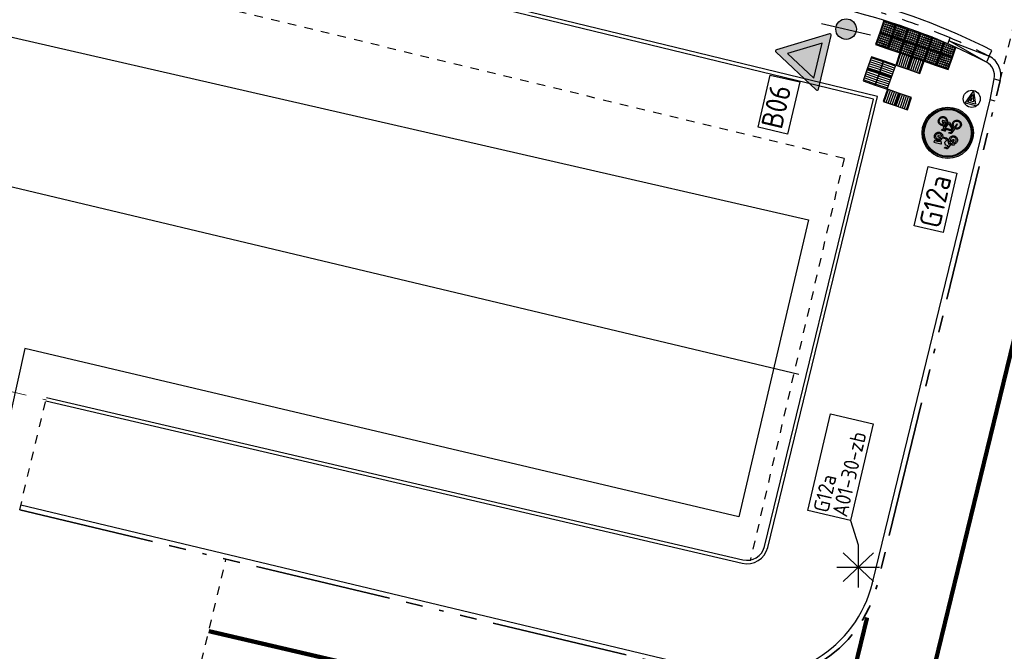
# Model space of a CAD drawing. Header units: metres. Extents: x 116958 to 118326, y 475500 to 477904.
# Tile 89 of 256: x 117477 to 117500, y 476369 to 476384. Entities that reach past the tile are written whole.
import ezdxf

# ---------------------------------------------------------------- set-up
doc = ezdxf.new("R2010")
doc.units = ezdxf.units.M
doc.header["$LTSCALE"] = 0.2
for name, pattern in [('200-03-27', [15, 1.5, -13.5]), ('200-1-1', [10, 5, -5]), ('HIDDEN', [4, 2, -2]), ('MATGRENS', [2, 1, -1]), ('VH-OPSLUITBAND_80X200', [14, 8, -2, 2, -2]), ('VH-RIJWIELPADBAND_410X225', [28, 16, -2, 2, -2, 0, -2, 2, -2]), ('VH-TROTTOIRBAND_130-150', [15, 5, -2, 2, -2, 2, -2])]:
    doc.linetypes.add(name, pattern=pattern)
doc.layers.get('0').update_dxf_attribs({"color": 6})
for name, color, linetype in [('B-WE-GR-GROENVOORZIENING-GV', 252, 'Continuous'), ('B-WE-IE-MEUBILAIR_WEGMEUBILAIR_LICHTMAST-G', 252, 'Continuous'), ('B-WE-IE-MEUBILAIR_WEGMEUBILAIR_VERKEERSBORD-G', 252, 'Continuous'), ('N-WE-IE-MEUBILAIR_WEGMEUBILAIR_LICHTMAST-G', 2, 'Continuous'), ('N-WE-IE-MEUBILAIR_WEGMEUBILAIR_VERKEERSBORD-G', 7, 'Continuous'), ('N-WE-IE-MEUBILAIR_WEGMEUBILAIR_VERKEERSBORD-PAAL', 2, 'Continuous'), ('N-WE-VH-GOOT_TEGEL-150', 251, 'Continuous'), ('N-WE-VH-KANTOPSLUITING_ACHTERKANTBAND-G', 251, 'Continuous'), ('N-WE-VH-KANTOPSLUITING_OPSLUITBAND_80X200-G', 251, 'Continuous'), ('N-WE-VH-KANTOPSLUITING_TROTTOIRBAND_130 150-G', 251, 'VH-TROTTOIRBAND_130-150'), ('N-WE-VH-KANTOPSLUITING_TROTTOIRBAND_130 150-VERLAADG', 251, 'HIDDEN'), ('N-WE-VH-KANTVERHARDING_TEGEL_GELEIDETEGEL', 1, 'Continuous'), ('N-WE-VH-KANTVERHARDING_TEGEL_NOPPENTEGEL', 1, 'Continuous'), ('N-WE-VH-MATERIAALGRENS-G', 251, 'MATGRENS'), ('N-WE-VW-MARKERING_LANGS_STREEP_030_270_010-G', 1, '200-03-27'), ('N-WE-VW-MARKERING_LANGS_STREEP_100_100_010-G', 1, '200-1-1'), ('N-WE-VW-MARKERING_LANGS_STREEP_GETROKKEN_010-G', 1, 'Continuous'), ('N-WE-VW-MARKERING_TEKST-G', 7, 'Continuous'), ('to-xx-bibcontour', 7, 'Continuous'), ('to-xx-bibkleur', 7, 'Continuous'), ('X-XX-WERKGRENS-G', 4, 'WERKGRENS')]:
    doc.layers.add(name, color=color, linetype=linetype)
doc.layers.add('B-WE-VH-KANTOPSLUITING_OPSLUITBAND_80X200-G', color=252, linetype='VH-OPSLUITBAND_80X200', lineweight=18)
doc.layers.add('N-WE-VH-KANTOPSLUITING_RIJWIELPADBAND_410X250-G', color=251, linetype='VH-RIJWIELPADBAND_410X225', lineweight=35)
doc.styles.get("Standard").update_dxf_attribs({"font": 'isocp.shx'})
doc.linetypes.add('WERKGRENS', pattern='A,5,-2,[100,standaard.shx,S=1,R=0,X=0,Y=0],-2', length=9)

# ---------------------------------------------------------------- blocks, each defined once
blk = doc.blocks.new('blinden geleidetegel')
blk.add_lwpolyline([(0, 0), (-0.3, 0), (-0.3, -0.3), (0, -0.3)], close=True)
at = {"color": 41}
for points in [[(-0.275, -0.3), (-0.275, 0)], [(-0.225, -0.3), (-0.225, 0)], [(-0.175, -0.3), (-0.175, 0)], [(-0.125, -0.3), (-0.125, 0)], [(-0.075, -0.3), (-0.075, 0)], [(-0.025, -0.3), (-0.025, 0)]]:
    blk.add_lwpolyline(points, dxfattribs=at)
blk = doc.blocks.new('CELQ211865')
for p, q in [((-0.001, 0.526), (0, -0.474)), ((0.354, -0.336), (-0.354, 0.336)), ((0.354, 0.336), (-0.354, -0.336)), ((-0.5, 0), (0.5, 0))]:
    blk.add_line(p, q)
blk = doc.blocks.new('Symblm')
h = blk.add_hatch(color=256)
edge = h.paths.add_edge_path()
edge.add_arc((0, 0), 241, 0, 360)
blk.add_line((-590, 0), (590, 0))
blk.add_circle((0, 0), 241)
blk = doc.blocks.new('B06')
at = {"layer": 'to-xx-bibkleur'}
h = blk.add_hatch(color=10, dxfattribs=at)
h.paths.add_polyline_path([(0.211, 0.511), (-0.211, 0.511), (0, 0.145)], flags=16)
edge = h.paths.add_edge_path()
edge.add_line((-0.337, 0.569), (-0.013, 0.007))
edge.add_arc((0, 0.015), 0.015, 210, 330)
edge.add_line((0.013, 0.007), (0.337, 0.569))
edge.add_arc((0.324, 0.576), 0.015, 330, 450)
edge.add_line((0.324, 0.591), (-0.324, 0.591))
edge.add_arc((-0.324, 0.576), 0.015, 90, 210)
blk.add_hatch(color=255, dxfattribs=at).paths.add_polyline_path([(0.211, 0.511), (-0.211, 0.511), (0, 0.145)])
at = {"layer": 'to-xx-bibcontour', "color": 7, "flags": 128}
blk.add_lwpolyline([(-0.337, 0.569), (-0.013, 0.007, 0.57735), (0.013, 0.007), (0.337, 0.569, 0.57735), (0.324, 0.591), (-0.324, 0.591, 0.57735)], format="xyb", close=True, dxfattribs=at)
blk.add_lwpolyline([(0.211, 0.511), (-0.211, 0.511), (0, 0.145)], close=True, dxfattribs=at)
at = {"layer": 'to-xx-bibkleur', "color": 10, "flags": 128}
blk.add_lwpolyline([(-0.337, 0.569), (-0.013, 0.007, 0.57735), (0.013, 0.007), (0.337, 0.569, 0.57735), (0.324, 0.591), (-0.324, 0.591, 0.57735)], format="xyb", close=True, dxfattribs=at)
blk.add_lwpolyline([(0.211, 0.511), (-0.211, 0.511), (0, 0.145)], close=True, dxfattribs=at)
blk = doc.blocks.new('blind_oud')
blk.add_lwpolyline([(0, 0), (-0.3, 0), (-0.3, -0.3), (0, -0.3)], close=True)
at = {"color": 8}
for centre in [(-0.275, -0.025), (-0.275, -0.075), (-0.275, -0.125), (-0.275, -0.175), (-0.275, -0.225), (-0.225, -0.025), (-0.225, -0.075), (-0.225, -0.125), (-0.225, -0.175), (-0.225, -0.225), (-0.175, -0.025), (-0.175, -0.075), (-0.175, -0.125), (-0.175, -0.175), (-0.175, -0.225), (-0.125, -0.025), (-0.125, -0.075), (-0.125, -0.125), (-0.125, -0.175), (-0.125, -0.225), (-0.075, -0.025), (-0.075, -0.075), (-0.075, -0.125), (-0.075, -0.175), (-0.075, -0.225), (-0.025, -0.025), (-0.025, -0.075), (-0.025, -0.125), (-0.025, -0.175), (-0.025, -0.225), (-0.275, -0.275), (-0.225, -0.275), (-0.175, -0.275), (-0.125, -0.275), (-0.075, -0.275), (-0.025, -0.275)]:
    blk.add_circle(centre, 0.0125, dxfattribs=at)
blk = doc.blocks.new('G12a')
at = {"layer": 'to-xx-bibkleur'}
h = blk.add_hatch(color=150, dxfattribs=at)
h.paths.add_polyline_path([(0.3, 0.3, 1), (-0.3, 0.3, 1)])
h.paths.add_polyline_path([(-0.285, 0.3, -1), (0.285, 0.3, -1)], flags=16)
h.paths.add_polyline_path([(-0.275, 0.3, -1), (0.275, 0.3, -1)], flags=0)
h.paths.add_polyline_path([(0.141, 0.191), (0.142, 0.181), (0.141, 0.17), (0.138, 0.16), (0.133, 0.151), (0.127, 0.143), (0.119, 0.137), (0.11, 0.132), (0.1, 0.129), (0.089, 0.127), (0.079, 0.128), (0.07, 0.131), (0.061, 0.136), (0.054, 0.141), (0.047, 0.148), (0.042, 0.156), (0.038, 0.165), (0.036, 0.175), (0.011, 0.175), (-0.052, 0.244), (-0.057, 0.228), (-0.045, 0.22), (-0.039, 0.215), (-0.035, 0.209), (-0.032, 0.203), (-0.029, 0.196), (-0.027, 0.181), (-0.028, 0.17), (-0.031, 0.16), (-0.036, 0.151), (-0.043, 0.143), (-0.05, 0.137), (-0.059, 0.132), (-0.069, 0.129), (-0.08, 0.127), (-0.091, 0.129), (-0.101, 0.132), (-0.11, 0.137), (-0.118, 0.143), (-0.124, 0.151), (-0.129, 0.16), (-0.132, 0.17), (-0.133, 0.181), (-0.132, 0.191), (-0.129, 0.201), (-0.124, 0.21), (-0.118, 0.218), (-0.11, 0.224), (-0.101, 0.229), (-0.091, 0.232), (-0.08, 0.233), (-0.068, 0.232), (-0.048, 0.286), (-0.045, 0.293), (-0.041, 0.297), (-0.036, 0.299), (-0.029, 0.3), (-0.015, 0.3), (-0.015, 0.289), (-0.029, 0.289), (-0.032, 0.288), (-0.035, 0.287), (-0.037, 0.284), (-0.039, 0.281), (-0.044, 0.267), (0.048, 0.267), (0.053, 0.278), (0.037, 0.278), (0.035, 0.278), (0.033, 0.28), (0.032, 0.283), (0.033, 0.287), (0.037, 0.289), (0.078, 0.289), (0.078, 0.278), (0.065, 0.278), (0.056, 0.258), (0.071, 0.23), (0.08, 0.233), (0.089, 0.233), (0.1, 0.232), (0.11, 0.229), (0.119, 0.224), (0.127, 0.218), (0.133, 0.21), (0.138, 0.201)], flags=0)
h.paths.add_polyline_path([(0.13, 0.189), (0.131, 0.181), (0.13, 0.172), (0.128, 0.164), (0.124, 0.157), (0.119, 0.151), (0.113, 0.146), (0.106, 0.142), (0.098, 0.139), (0.089, 0.139), (0.082, 0.139), (0.074, 0.141), (0.068, 0.145), (0.062, 0.149), (0.057, 0.154), (0.053, 0.161), (0.05, 0.168), (0.048, 0.175), (0.09, 0.175), (0.093, 0.176), (0.095, 0.178), (0.096, 0.18), (0.095, 0.183), (0.076, 0.22), (0.082, 0.222), (0.089, 0.222), (0.098, 0.221), (0.106, 0.219), (0.113, 0.215), (0.119, 0.21), (0.124, 0.204), (0.128, 0.197)], flags=0)
h.paths.add_polyline_path([(0.134, 0.338), (0.128, 0.331), (0.121, 0.325), (0.113, 0.321), (0.104, 0.318), (0.094, 0.317), (0.085, 0.318), (0.076, 0.32), (0.069, 0.324), (0.062, 0.329), (0.056, 0.335), (0.051, 0.342), (0.048, 0.35), (0.046, 0.359), (0.002, 0.359), (-0.004, 0.36), (-0.009, 0.365), (-0.048, 0.43), (-0.059, 0.407), (-0.049, 0.4), (-0.045, 0.395), (-0.042, 0.39), (-0.037, 0.378), (-0.035, 0.366), (-0.036, 0.356), (-0.039, 0.347), (-0.044, 0.338), (-0.05, 0.331), (-0.057, 0.325), (-0.065, 0.321), (-0.074, 0.318), (-0.084, 0.317), (-0.094, 0.318), (-0.103, 0.321), (-0.111, 0.325), (-0.118, 0.331), (-0.124, 0.338), (-0.129, 0.347), (-0.132, 0.356), (-0.133, 0.366), (-0.132, 0.373), (-0.131, 0.38), (-0.128, 0.387), (-0.124, 0.393), (-0.12, 0.398), (-0.115, 0.403), (-0.109, 0.407), (-0.103, 0.41), (-0.108, 0.421), (-0.103, 0.423), (-0.097, 0.425), (-0.091, 0.426), (-0.084, 0.426), (-0.081, 0.426), (-0.081, 0.414), (-0.072, 0.413), (-0.045, 0.475), (-0.041, 0.479), (-0.038, 0.482), (-0.034, 0.484), (-0.028, 0.484), (-0.009, 0.484), (-0.009, 0.469), (-0.024, 0.469), (-0.028, 0.469), (-0.03, 0.468), (-0.034, 0.462), (-0.041, 0.446), (-0.013, 0.446), (-0.01, 0.445), (-0.008, 0.443), (0.005, 0.422), (0.006, 0.419), (0.006, 0.416), (-0.007, 0.389), (0, 0.378), (0.004, 0.375), (0.009, 0.374), (0.046, 0.374), (0.048, 0.382), (0.052, 0.39), (0.056, 0.397), (0.062, 0.403), (0.069, 0.408), (0.077, 0.411), (0.085, 0.413), (0.094, 0.414), (0.104, 0.413), (0.113, 0.41), (0.121, 0.406), (0.128, 0.4), (0.134, 0.393), (0.139, 0.384), (0.142, 0.375), (0.143, 0.366), (0.142, 0.356), (0.139, 0.347)], flags=0)
h.paths.add_polyline_path([(0.122, 0.347), (0.118, 0.342), (0.113, 0.338), (0.107, 0.334), (0.101, 0.333), (0.094, 0.332), (0.082, 0.334), (0.072, 0.34), (0.065, 0.348), (0.061, 0.359), (0.096, 0.359), (0.099, 0.359), (0.101, 0.361), (0.103, 0.363), (0.104, 0.366), (0.103, 0.369), (0.101, 0.372), (0.099, 0.373), (0.096, 0.374), (0.061, 0.374), (0.066, 0.384), (0.073, 0.392), (0.077, 0.395), (0.082, 0.397), (0.088, 0.399), (0.094, 0.399), (0.101, 0.399), (0.107, 0.397), (0.113, 0.394), (0.118, 0.39), (0.122, 0.384), (0.125, 0.379), (0.127, 0.372), (0.128, 0.366), (0.127, 0.359), (0.125, 0.352)], flags=0)
h.paths.add_polyline_path([(0.081, 0.186), (0.048, 0.186), (0.05, 0.195), (0.054, 0.203), (0.059, 0.21), (0.066, 0.215)], flags=0)
h.paths.add_polyline_path([(0.061, 0.225), (0.052, 0.218), (0.044, 0.209), (0.039, 0.198), (0.036, 0.186), (0.023, 0.186), (0.05, 0.246)], flags=0)
h.paths.add_polyline_path([(0.043, 0.256), (0.013, 0.19), (-0.047, 0.256)], flags=0)
h.paths.add_polyline_path([(0.129, 0.426), (0.091, 0.426), (0.083, 0.425), (0.075, 0.423), (0.067, 0.42), (0.061, 0.417), (0.057, 0.415), (0.054, 0.414), (0.052, 0.415), (0.05, 0.417), (0.042, 0.434), (0.04, 0.439), (0.04, 0.443), (0.042, 0.445), (0.045, 0.446), (0.129, 0.446)], flags=0)
h.paths.add_polyline_path([(-0.038, 0.181), (-0.039, 0.172), (-0.041, 0.164), (-0.045, 0.157), (-0.05, 0.151), (-0.057, 0.146), (-0.064, 0.142), (-0.072, 0.139), (-0.08, 0.139), (-0.088, 0.139), (-0.096, 0.142), (-0.103, 0.146), (-0.11, 0.151), (-0.115, 0.157), (-0.118, 0.164), (-0.121, 0.172), (-0.122, 0.181), (-0.121, 0.189), (-0.118, 0.197), (-0.115, 0.204), (-0.11, 0.21), (-0.103, 0.215), (-0.096, 0.219), (-0.088, 0.221), (-0.08, 0.222), (-0.072, 0.221), (-0.085, 0.182), (-0.086, 0.179), (-0.084, 0.177), (-0.082, 0.176), (-0.08, 0.175), (-0.077, 0.176), (-0.075, 0.179), (-0.061, 0.218), (-0.052, 0.212), (-0.045, 0.203), (-0.04, 0.193)], flags=0)
h.paths.add_polyline_path([(-0.053, 0.352), (-0.06, 0.342), (-0.065, 0.338), (-0.071, 0.334), (-0.077, 0.333), (-0.084, 0.332), (-0.091, 0.333), (-0.097, 0.334), (-0.103, 0.338), (-0.108, 0.342), (-0.112, 0.347), (-0.115, 0.352), (-0.117, 0.359), (-0.118, 0.366), (-0.117, 0.372), (-0.115, 0.379), (-0.112, 0.384), (-0.108, 0.39), (-0.103, 0.394), (-0.097, 0.397), (-0.091, 0.399), (-0.084, 0.399), (-0.079, 0.399), (-0.092, 0.369), (-0.092, 0.366), (-0.092, 0.363), (-0.09, 0.361), (-0.088, 0.359), (-0.085, 0.358), (-0.082, 0.359), (-0.08, 0.361), (-0.078, 0.363), (-0.065, 0.393), (-0.059, 0.388), (-0.054, 0.381), (-0.051, 0.374), (-0.05, 0.366), (-0.051, 0.359)], flags=0)
h = blk.add_hatch(color=255, dxfattribs=at)
edge = h.paths.add_edge_path(flags=16)
edge.add_arc((0, 0.3), 0.275, 0, 360)
edge = h.paths.add_edge_path()
edge.add_arc((0, 0.3), 0.285, 0, 360)
h = blk.add_hatch(color=255, dxfattribs=at)
h.paths.add_polyline_path([(-0.065, 0.393), (-0.078, 0.363), (-0.08, 0.361), (-0.082, 0.359), (-0.085, 0.358), (-0.088, 0.359), (-0.09, 0.361), (-0.092, 0.363), (-0.092, 0.366), (-0.092, 0.369), (-0.079, 0.399), (-0.084, 0.399), (-0.091, 0.399), (-0.097, 0.397), (-0.103, 0.394), (-0.108, 0.39), (-0.112, 0.384), (-0.115, 0.379), (-0.117, 0.372), (-0.118, 0.366), (-0.117, 0.359), (-0.115, 0.352), (-0.112, 0.347), (-0.108, 0.342), (-0.103, 0.338), (-0.097, 0.334), (-0.091, 0.333), (-0.084, 0.332), (-0.077, 0.333), (-0.071, 0.334), (-0.065, 0.338), (-0.06, 0.342), (-0.053, 0.352), (-0.051, 0.359), (-0.05, 0.366), (-0.051, 0.374), (-0.054, 0.381), (-0.059, 0.388)], flags=16)
h.paths.add_polyline_path([(0.061, 0.359), (0.096, 0.359), (0.099, 0.359), (0.101, 0.361), (0.103, 0.363), (0.104, 0.366), (0.103, 0.369), (0.101, 0.372), (0.099, 0.373), (0.096, 0.374), (0.061, 0.374), (0.066, 0.384), (0.073, 0.392), (0.077, 0.395), (0.082, 0.397), (0.088, 0.399), (0.094, 0.399), (0.101, 0.399), (0.107, 0.397), (0.113, 0.394), (0.118, 0.39), (0.122, 0.384), (0.125, 0.379), (0.127, 0.372), (0.128, 0.366), (0.127, 0.359), (0.125, 0.352), (0.122, 0.347), (0.118, 0.342), (0.113, 0.338), (0.107, 0.334), (0.101, 0.333), (0.094, 0.332), (0.082, 0.334), (0.072, 0.34), (0.065, 0.348)], flags=16)
h.paths.add_polyline_path([(0.129, 0.426), (0.129, 0.446), (0.045, 0.446), (0.042, 0.445), (0.04, 0.443), (0.04, 0.439), (0.042, 0.434), (0.05, 0.417), (0.052, 0.415), (0.054, 0.414), (0.057, 0.415), (0.061, 0.417), (0.067, 0.42), (0.075, 0.423), (0.083, 0.425), (0.091, 0.426)], flags=17)
h.paths.add_polyline_path([(0, 0.378), (0.004, 0.375), (0.009, 0.374), (0.046, 0.374), (0.048, 0.382), (0.052, 0.39), (0.056, 0.397), (0.062, 0.403), (0.069, 0.408), (0.077, 0.411), (0.085, 0.413), (0.094, 0.414), (0.104, 0.413), (0.113, 0.41), (0.121, 0.406), (0.128, 0.4), (0.134, 0.393), (0.139, 0.384), (0.142, 0.375), (0.143, 0.366), (0.142, 0.356), (0.139, 0.347), (0.134, 0.338), (0.128, 0.331), (0.121, 0.325), (0.113, 0.321), (0.104, 0.318), (0.094, 0.317), (0.085, 0.318), (0.076, 0.32), (0.069, 0.324), (0.062, 0.329), (0.056, 0.335), (0.051, 0.342), (0.048, 0.35), (0.046, 0.359), (0.002, 0.359), (-0.004, 0.36), (-0.009, 0.365), (-0.048, 0.43), (-0.059, 0.407), (-0.049, 0.4), (-0.045, 0.395), (-0.042, 0.39), (-0.037, 0.378), (-0.035, 0.366), (-0.036, 0.356), (-0.039, 0.347), (-0.044, 0.338), (-0.05, 0.331), (-0.057, 0.325), (-0.065, 0.321), (-0.074, 0.318), (-0.084, 0.317), (-0.094, 0.318), (-0.103, 0.321), (-0.111, 0.325), (-0.118, 0.331), (-0.124, 0.338), (-0.129, 0.347), (-0.132, 0.356), (-0.133, 0.366), (-0.132, 0.373), (-0.131, 0.38), (-0.128, 0.387), (-0.124, 0.393), (-0.12, 0.398), (-0.115, 0.403), (-0.109, 0.407), (-0.103, 0.41), (-0.108, 0.421), (-0.103, 0.423), (-0.097, 0.425), (-0.091, 0.426), (-0.084, 0.426), (-0.081, 0.426), (-0.081, 0.414), (-0.072, 0.413), (-0.045, 0.475), (-0.041, 0.479), (-0.038, 0.482), (-0.034, 0.484), (-0.028, 0.484), (-0.009, 0.484), (-0.009, 0.469), (-0.024, 0.469), (-0.028, 0.469), (-0.03, 0.468), (-0.034, 0.462), (-0.041, 0.446), (-0.013, 0.446), (-0.01, 0.445), (-0.008, 0.443), (0.005, 0.422), (0.006, 0.419), (0.006, 0.416), (-0.007, 0.389)])
h.paths.add_polyline_path([(-0.038, 0.181), (-0.039, 0.172), (-0.041, 0.164), (-0.045, 0.157), (-0.05, 0.151), (-0.057, 0.146), (-0.064, 0.142), (-0.072, 0.139), (-0.08, 0.139), (-0.088, 0.139), (-0.096, 0.142), (-0.103, 0.146), (-0.11, 0.151), (-0.115, 0.157), (-0.118, 0.164), (-0.121, 0.172), (-0.122, 0.181), (-0.121, 0.189), (-0.118, 0.197), (-0.115, 0.204), (-0.11, 0.21), (-0.103, 0.215), (-0.096, 0.219), (-0.088, 0.221), (-0.08, 0.222), (-0.072, 0.221), (-0.085, 0.182), (-0.086, 0.179), (-0.084, 0.177), (-0.082, 0.176), (-0.08, 0.175), (-0.077, 0.176), (-0.075, 0.179), (-0.061, 0.218), (-0.052, 0.212), (-0.045, 0.203), (-0.04, 0.193)], flags=16)
h.paths.add_polyline_path([(0.043, 0.256), (0.013, 0.19), (-0.047, 0.256)], flags=16)
h.paths.add_polyline_path([(0.023, 0.186), (0.05, 0.246), (0.061, 0.225), (0.052, 0.218), (0.044, 0.209), (0.039, 0.198), (0.036, 0.186)], flags=16)
h.paths.add_polyline_path([(0.076, 0.22), (0.082, 0.222), (0.089, 0.222), (0.098, 0.221), (0.106, 0.219), (0.113, 0.215), (0.119, 0.21), (0.124, 0.204), (0.128, 0.197), (0.13, 0.189), (0.131, 0.181), (0.13, 0.172), (0.128, 0.164), (0.124, 0.157), (0.119, 0.151), (0.113, 0.146), (0.106, 0.142), (0.098, 0.139), (0.089, 0.139), (0.082, 0.139), (0.074, 0.141), (0.068, 0.145), (0.062, 0.149), (0.057, 0.154), (0.053, 0.161), (0.05, 0.168), (0.048, 0.175), (0.09, 0.175), (0.093, 0.176), (0.095, 0.178), (0.096, 0.18), (0.095, 0.183)], flags=16)
h.paths.add_polyline_path([(0.066, 0.215), (0.081, 0.186), (0.048, 0.186), (0.05, 0.195), (0.054, 0.203), (0.059, 0.21)], flags=16)
h.paths.add_polyline_path([(0.078, 0.289), (0.078, 0.278), (0.065, 0.278), (0.056, 0.258), (0.071, 0.23), (0.08, 0.233), (0.089, 0.233), (0.1, 0.232), (0.11, 0.229), (0.119, 0.224), (0.127, 0.218), (0.133, 0.21), (0.138, 0.201), (0.141, 0.191), (0.142, 0.181), (0.141, 0.17), (0.138, 0.16), (0.133, 0.151), (0.127, 0.143), (0.119, 0.137), (0.11, 0.132), (0.1, 0.129), (0.089, 0.127), (0.079, 0.128), (0.07, 0.131), (0.061, 0.136), (0.054, 0.141), (0.047, 0.148), (0.042, 0.156), (0.038, 0.165), (0.036, 0.175), (0.011, 0.175), (-0.052, 0.244), (-0.057, 0.228), (-0.045, 0.22), (-0.039, 0.215), (-0.035, 0.209), (-0.032, 0.203), (-0.029, 0.196), (-0.027, 0.181), (-0.028, 0.17), (-0.031, 0.16), (-0.036, 0.151), (-0.043, 0.143), (-0.05, 0.137), (-0.059, 0.132), (-0.069, 0.129), (-0.08, 0.127), (-0.091, 0.129), (-0.101, 0.132), (-0.11, 0.137), (-0.118, 0.143), (-0.124, 0.151), (-0.129, 0.16), (-0.132, 0.17), (-0.133, 0.181), (-0.132, 0.191), (-0.129, 0.201), (-0.124, 0.21), (-0.118, 0.218), (-0.11, 0.224), (-0.101, 0.229), (-0.091, 0.232), (-0.08, 0.233), (-0.068, 0.232), (-0.048, 0.286), (-0.045, 0.293), (-0.041, 0.297), (-0.036, 0.299), (-0.029, 0.3), (-0.015, 0.3), (-0.015, 0.289), (-0.029, 0.289), (-0.032, 0.288), (-0.035, 0.287), (-0.037, 0.284), (-0.039, 0.281), (-0.044, 0.267), (0.048, 0.267), (0.053, 0.278), (0.037, 0.278), (0.035, 0.278), (0.033, 0.28), (0.032, 0.283), (0.033, 0.287), (0.037, 0.289)])
at = {"layer": 'to-xx-bibcontour', "color": 7}
for points in [[(0, 0.378), (0.004, 0.375), (0.009, 0.374), (0.046, 0.374), (0.048, 0.382), (0.052, 0.39), (0.056, 0.397), (0.062, 0.403), (0.069, 0.408), (0.077, 0.411), (0.085, 0.413), (0.094, 0.414), (0.104, 0.413), (0.113, 0.41), (0.121, 0.406), (0.128, 0.4), (0.134, 0.393), (0.139, 0.384), (0.142, 0.375), (0.143, 0.366), (0.142, 0.356), (0.139, 0.347), (0.134, 0.338), (0.128, 0.331), (0.121, 0.325), (0.113, 0.321), (0.104, 0.318), (0.094, 0.317), (0.085, 0.318), (0.076, 0.32), (0.069, 0.324), (0.062, 0.329), (0.056, 0.335), (0.051, 0.342), (0.048, 0.35), (0.046, 0.359), (0.002, 0.359), (-0.004, 0.36), (-0.009, 0.365), (-0.048, 0.43), (-0.059, 0.407), (-0.049, 0.4), (-0.045, 0.395), (-0.042, 0.39), (-0.037, 0.378), (-0.035, 0.366), (-0.036, 0.356), (-0.039, 0.347), (-0.044, 0.338), (-0.05, 0.331), (-0.057, 0.325), (-0.065, 0.321), (-0.074, 0.318), (-0.084, 0.317), (-0.094, 0.318), (-0.103, 0.321), (-0.111, 0.325), (-0.118, 0.331), (-0.124, 0.338), (-0.129, 0.347), (-0.132, 0.356), (-0.133, 0.366), (-0.132, 0.373), (-0.131, 0.38), (-0.128, 0.387), (-0.124, 0.393), (-0.12, 0.398), (-0.115, 0.403), (-0.109, 0.407), (-0.103, 0.41), (-0.108, 0.421), (-0.103, 0.423), (-0.097, 0.425), (-0.091, 0.426), (-0.084, 0.426), (-0.081, 0.426), (-0.081, 0.414), (-0.072, 0.413), (-0.045, 0.475), (-0.041, 0.479), (-0.038, 0.482), (-0.034, 0.484), (-0.028, 0.484), (-0.009, 0.484), (-0.009, 0.469), (-0.024, 0.469), (-0.028, 0.469), (-0.03, 0.468), (-0.034, 0.462), (-0.041, 0.446), (-0.013, 0.446), (-0.01, 0.445), (-0.008, 0.443), (0.005, 0.422), (0.006, 0.419), (0.006, 0.416), (-0.007, 0.389), (0, 0.378)], [(-0.065, 0.393), (-0.078, 0.363), (-0.08, 0.361), (-0.082, 0.359), (-0.085, 0.358), (-0.088, 0.359), (-0.09, 0.361), (-0.092, 0.363), (-0.092, 0.366), (-0.092, 0.369), (-0.079, 0.399), (-0.084, 0.399), (-0.091, 0.399), (-0.097, 0.397), (-0.103, 0.394), (-0.108, 0.39), (-0.112, 0.384), (-0.115, 0.379), (-0.117, 0.372), (-0.118, 0.366), (-0.117, 0.359), (-0.115, 0.352), (-0.112, 0.347), (-0.108, 0.342), (-0.103, 0.338), (-0.097, 0.334), (-0.091, 0.333), (-0.084, 0.332), (-0.077, 0.333), (-0.071, 0.334), (-0.065, 0.338), (-0.06, 0.342), (-0.053, 0.352), (-0.051, 0.359), (-0.05, 0.366), (-0.051, 0.374), (-0.054, 0.381), (-0.059, 0.388), (-0.065, 0.393)], [(0.129, 0.426), (0.129, 0.446), (0.045, 0.446), (0.042, 0.445), (0.04, 0.443), (0.04, 0.439), (0.042, 0.434), (0.05, 0.417), (0.052, 0.415), (0.054, 0.414), (0.057, 0.415), (0.061, 0.417), (0.067, 0.42), (0.075, 0.423), (0.083, 0.425), (0.091, 0.426), (0.129, 0.426)], [(0.061, 0.359), (0.096, 0.359), (0.099, 0.359), (0.101, 0.361), (0.103, 0.363), (0.104, 0.366), (0.103, 0.369), (0.101, 0.372), (0.099, 0.373), (0.096, 0.374), (0.061, 0.374), (0.066, 0.384), (0.073, 0.392), (0.077, 0.395), (0.082, 0.397), (0.088, 0.399), (0.094, 0.399), (0.101, 0.399), (0.107, 0.397), (0.113, 0.394), (0.118, 0.39), (0.122, 0.384), (0.125, 0.379), (0.127, 0.372), (0.128, 0.366), (0.127, 0.359), (0.125, 0.352), (0.122, 0.347), (0.118, 0.342), (0.113, 0.338), (0.107, 0.334), (0.101, 0.333), (0.094, 0.332), (0.082, 0.334), (0.072, 0.34), (0.065, 0.348), (0.061, 0.359)], [(0.078, 0.289), (0.078, 0.278), (0.065, 0.278), (0.056, 0.258), (0.071, 0.23), (0.08, 0.233), (0.089, 0.233), (0.1, 0.232), (0.11, 0.229), (0.119, 0.224), (0.127, 0.218), (0.133, 0.21), (0.138, 0.201), (0.141, 0.191), (0.142, 0.181), (0.141, 0.17), (0.138, 0.16), (0.133, 0.151), (0.127, 0.143), (0.119, 0.137), (0.11, 0.132), (0.1, 0.129), (0.089, 0.127), (0.079, 0.128), (0.07, 0.131), (0.061, 0.136), (0.054, 0.141), (0.047, 0.148), (0.042, 0.156), (0.038, 0.165), (0.036, 0.175), (0.011, 0.175), (-0.052, 0.244), (-0.057, 0.228), (-0.045, 0.22), (-0.039, 0.215), (-0.035, 0.209), (-0.032, 0.203), (-0.029, 0.196), (-0.027, 0.181), (-0.028, 0.17), (-0.031, 0.16), (-0.036, 0.151), (-0.043, 0.143), (-0.05, 0.137), (-0.059, 0.132), (-0.069, 0.129), (-0.08, 0.127), (-0.091, 0.129), (-0.101, 0.132), (-0.11, 0.137), (-0.118, 0.143), (-0.124, 0.151), (-0.129, 0.16), (-0.132, 0.17), (-0.133, 0.181), (-0.132, 0.191), (-0.129, 0.201), (-0.124, 0.21), (-0.118, 0.218), (-0.11, 0.224), (-0.101, 0.229), (-0.091, 0.232), (-0.08, 0.233), (-0.068, 0.232), (-0.048, 0.286), (-0.045, 0.293), (-0.041, 0.297), (-0.036, 0.299), (-0.029, 0.3), (-0.015, 0.3), (-0.015, 0.289), (-0.029, 0.289), (-0.032, 0.288), (-0.035, 0.287), (-0.037, 0.284), (-0.039, 0.281), (-0.044, 0.267), (0.048, 0.267), (0.053, 0.278), (0.037, 0.278), (0.035, 0.278), (0.033, 0.28), (0.032, 0.283), (0.033, 0.287), (0.037, 0.289), (0.078, 0.289)], [(0.043, 0.256), (0.013, 0.19), (-0.047, 0.256), (0.043, 0.256)], [(0.023, 0.186), (0.05, 0.246), (0.061, 0.225), (0.052, 0.218), (0.044, 0.209), (0.039, 0.198), (0.036, 0.186), (0.023, 0.186)], [(-0.038, 0.181), (-0.039, 0.172), (-0.041, 0.164), (-0.045, 0.157), (-0.05, 0.151), (-0.057, 0.146), (-0.064, 0.142), (-0.072, 0.139), (-0.08, 0.139), (-0.088, 0.139), (-0.096, 0.142), (-0.103, 0.146), (-0.11, 0.151), (-0.115, 0.157), (-0.118, 0.164), (-0.121, 0.172), (-0.122, 0.181), (-0.121, 0.189), (-0.118, 0.197), (-0.115, 0.204), (-0.11, 0.21), (-0.103, 0.215), (-0.096, 0.219), (-0.088, 0.221), (-0.08, 0.222), (-0.072, 0.221), (-0.085, 0.182), (-0.086, 0.179), (-0.084, 0.177), (-0.082, 0.176), (-0.08, 0.175), (-0.077, 0.176), (-0.075, 0.179), (-0.061, 0.218), (-0.052, 0.212), (-0.045, 0.203), (-0.04, 0.193), (-0.038, 0.181)], [(0.076, 0.22), (0.082, 0.222), (0.089, 0.222), (0.098, 0.221), (0.106, 0.219), (0.113, 0.215), (0.119, 0.21), (0.124, 0.204), (0.128, 0.197), (0.13, 0.189), (0.131, 0.181), (0.13, 0.172), (0.128, 0.164), (0.124, 0.157), (0.119, 0.151), (0.113, 0.146), (0.106, 0.142), (0.098, 0.139), (0.089, 0.139), (0.082, 0.139), (0.074, 0.141), (0.068, 0.145), (0.062, 0.149), (0.057, 0.154), (0.053, 0.161), (0.05, 0.168), (0.048, 0.175), (0.09, 0.175), (0.093, 0.176), (0.095, 0.178), (0.096, 0.18), (0.095, 0.183), (0.076, 0.22)], [(0.066, 0.215), (0.081, 0.186), (0.048, 0.186), (0.05, 0.195), (0.054, 0.203), (0.059, 0.21), (0.066, 0.215)]]:
    blk.add_lwpolyline(points, dxfattribs=at)
for radius in [0.3, 0.285, 0.275]:
    blk.add_circle((0, 0.3), radius, dxfattribs=at)
at = {"layer": 'to-xx-bibkleur', "color": 255}
for points in [[(0, 0.378), (0.004, 0.375), (0.009, 0.374), (0.046, 0.374), (0.048, 0.382), (0.052, 0.39), (0.056, 0.397), (0.062, 0.403), (0.069, 0.408), (0.077, 0.411), (0.085, 0.413), (0.094, 0.414), (0.104, 0.413), (0.113, 0.41), (0.121, 0.406), (0.128, 0.4), (0.134, 0.393), (0.139, 0.384), (0.142, 0.375), (0.143, 0.366), (0.142, 0.356), (0.139, 0.347), (0.134, 0.338), (0.128, 0.331), (0.121, 0.325), (0.113, 0.321), (0.104, 0.318), (0.094, 0.317), (0.085, 0.318), (0.076, 0.32), (0.069, 0.324), (0.062, 0.329), (0.056, 0.335), (0.051, 0.342), (0.048, 0.35), (0.046, 0.359), (0.002, 0.359), (-0.004, 0.36), (-0.009, 0.365), (-0.048, 0.43), (-0.059, 0.407), (-0.049, 0.4), (-0.045, 0.395), (-0.042, 0.39), (-0.037, 0.378), (-0.035, 0.366), (-0.036, 0.356), (-0.039, 0.347), (-0.044, 0.338), (-0.05, 0.331), (-0.057, 0.325), (-0.065, 0.321), (-0.074, 0.318), (-0.084, 0.317), (-0.094, 0.318), (-0.103, 0.321), (-0.111, 0.325), (-0.118, 0.331), (-0.124, 0.338), (-0.129, 0.347), (-0.132, 0.356), (-0.133, 0.366), (-0.132, 0.373), (-0.131, 0.38), (-0.128, 0.387), (-0.124, 0.393), (-0.12, 0.398), (-0.115, 0.403), (-0.109, 0.407), (-0.103, 0.41), (-0.108, 0.421), (-0.103, 0.423), (-0.097, 0.425), (-0.091, 0.426), (-0.084, 0.426), (-0.081, 0.426), (-0.081, 0.414), (-0.072, 0.413), (-0.045, 0.475), (-0.041, 0.479), (-0.038, 0.482), (-0.034, 0.484), (-0.028, 0.484), (-0.009, 0.484), (-0.009, 0.469), (-0.024, 0.469), (-0.028, 0.469), (-0.03, 0.468), (-0.034, 0.462), (-0.041, 0.446), (-0.013, 0.446), (-0.01, 0.445), (-0.008, 0.443), (0.005, 0.422), (0.006, 0.419), (0.006, 0.416), (-0.007, 0.389), (0, 0.378)], [(-0.065, 0.393), (-0.078, 0.363), (-0.08, 0.361), (-0.082, 0.359), (-0.085, 0.358), (-0.088, 0.359), (-0.09, 0.361), (-0.092, 0.363), (-0.092, 0.366), (-0.092, 0.369), (-0.079, 0.399), (-0.084, 0.399), (-0.091, 0.399), (-0.097, 0.397), (-0.103, 0.394), (-0.108, 0.39), (-0.112, 0.384), (-0.115, 0.379), (-0.117, 0.372), (-0.118, 0.366), (-0.117, 0.359), (-0.115, 0.352), (-0.112, 0.347), (-0.108, 0.342), (-0.103, 0.338), (-0.097, 0.334), (-0.091, 0.333), (-0.084, 0.332), (-0.077, 0.333), (-0.071, 0.334), (-0.065, 0.338), (-0.06, 0.342), (-0.053, 0.352), (-0.051, 0.359), (-0.05, 0.366), (-0.051, 0.374), (-0.054, 0.381), (-0.059, 0.388), (-0.065, 0.393)], [(0.129, 0.426), (0.129, 0.446), (0.045, 0.446), (0.042, 0.445), (0.04, 0.443), (0.04, 0.439), (0.042, 0.434), (0.05, 0.417), (0.052, 0.415), (0.054, 0.414), (0.057, 0.415), (0.061, 0.417), (0.067, 0.42), (0.075, 0.423), (0.083, 0.425), (0.091, 0.426), (0.129, 0.426)], [(0.061, 0.359), (0.096, 0.359), (0.099, 0.359), (0.101, 0.361), (0.103, 0.363), (0.104, 0.366), (0.103, 0.369), (0.101, 0.372), (0.099, 0.373), (0.096, 0.374), (0.061, 0.374), (0.066, 0.384), (0.073, 0.392), (0.077, 0.395), (0.082, 0.397), (0.088, 0.399), (0.094, 0.399), (0.101, 0.399), (0.107, 0.397), (0.113, 0.394), (0.118, 0.39), (0.122, 0.384), (0.125, 0.379), (0.127, 0.372), (0.128, 0.366), (0.127, 0.359), (0.125, 0.352), (0.122, 0.347), (0.118, 0.342), (0.113, 0.338), (0.107, 0.334), (0.101, 0.333), (0.094, 0.332), (0.082, 0.334), (0.072, 0.34), (0.065, 0.348), (0.061, 0.359)], [(0.078, 0.289), (0.078, 0.278), (0.065, 0.278), (0.056, 0.258), (0.071, 0.23), (0.08, 0.233), (0.089, 0.233), (0.1, 0.232), (0.11, 0.229), (0.119, 0.224), (0.127, 0.218), (0.133, 0.21), (0.138, 0.201), (0.141, 0.191), (0.142, 0.181), (0.141, 0.17), (0.138, 0.16), (0.133, 0.151), (0.127, 0.143), (0.119, 0.137), (0.11, 0.132), (0.1, 0.129), (0.089, 0.127), (0.079, 0.128), (0.07, 0.131), (0.061, 0.136), (0.054, 0.141), (0.047, 0.148), (0.042, 0.156), (0.038, 0.165), (0.036, 0.175), (0.011, 0.175), (-0.052, 0.244), (-0.057, 0.228), (-0.045, 0.22), (-0.039, 0.215), (-0.035, 0.209), (-0.032, 0.203), (-0.029, 0.196), (-0.027, 0.181), (-0.028, 0.17), (-0.031, 0.16), (-0.036, 0.151), (-0.043, 0.143), (-0.05, 0.137), (-0.059, 0.132), (-0.069, 0.129), (-0.08, 0.127), (-0.091, 0.129), (-0.101, 0.132), (-0.11, 0.137), (-0.118, 0.143), (-0.124, 0.151), (-0.129, 0.16), (-0.132, 0.17), (-0.133, 0.181), (-0.132, 0.191), (-0.129, 0.201), (-0.124, 0.21), (-0.118, 0.218), (-0.11, 0.224), (-0.101, 0.229), (-0.091, 0.232), (-0.08, 0.233), (-0.068, 0.232), (-0.048, 0.286), (-0.045, 0.293), (-0.041, 0.297), (-0.036, 0.299), (-0.029, 0.3), (-0.015, 0.3), (-0.015, 0.289), (-0.029, 0.289), (-0.032, 0.288), (-0.035, 0.287), (-0.037, 0.284), (-0.039, 0.281), (-0.044, 0.267), (0.048, 0.267), (0.053, 0.278), (0.037, 0.278), (0.035, 0.278), (0.033, 0.28), (0.032, 0.283), (0.033, 0.287), (0.037, 0.289), (0.078, 0.289)], [(0.043, 0.256), (0.013, 0.19), (-0.047, 0.256), (0.043, 0.256)], [(0.023, 0.186), (0.05, 0.246), (0.061, 0.225), (0.052, 0.218), (0.044, 0.209), (0.039, 0.198), (0.036, 0.186), (0.023, 0.186)], [(-0.038, 0.181), (-0.039, 0.172), (-0.041, 0.164), (-0.045, 0.157), (-0.05, 0.151), (-0.057, 0.146), (-0.064, 0.142), (-0.072, 0.139), (-0.08, 0.139), (-0.088, 0.139), (-0.096, 0.142), (-0.103, 0.146), (-0.11, 0.151), (-0.115, 0.157), (-0.118, 0.164), (-0.121, 0.172), (-0.122, 0.181), (-0.121, 0.189), (-0.118, 0.197), (-0.115, 0.204), (-0.11, 0.21), (-0.103, 0.215), (-0.096, 0.219), (-0.088, 0.221), (-0.08, 0.222), (-0.072, 0.221), (-0.085, 0.182), (-0.086, 0.179), (-0.084, 0.177), (-0.082, 0.176), (-0.08, 0.175), (-0.077, 0.176), (-0.075, 0.179), (-0.061, 0.218), (-0.052, 0.212), (-0.045, 0.203), (-0.04, 0.193), (-0.038, 0.181)], [(0.076, 0.22), (0.082, 0.222), (0.089, 0.222), (0.098, 0.221), (0.106, 0.219), (0.113, 0.215), (0.119, 0.21), (0.124, 0.204), (0.128, 0.197), (0.13, 0.189), (0.131, 0.181), (0.13, 0.172), (0.128, 0.164), (0.124, 0.157), (0.119, 0.151), (0.113, 0.146), (0.106, 0.142), (0.098, 0.139), (0.089, 0.139), (0.082, 0.139), (0.074, 0.141), (0.068, 0.145), (0.062, 0.149), (0.057, 0.154), (0.053, 0.161), (0.05, 0.168), (0.048, 0.175), (0.09, 0.175), (0.093, 0.176), (0.095, 0.178), (0.096, 0.18), (0.095, 0.183), (0.076, 0.22)], [(0.066, 0.215), (0.081, 0.186), (0.048, 0.186), (0.05, 0.195), (0.054, 0.203), (0.059, 0.21), (0.066, 0.215)]]:
    blk.add_lwpolyline(points, dxfattribs=at)
at = {"layer": 'to-xx-bibkleur', "color": 150}
blk.add_circle((0, 0.3), 0.3, dxfattribs=at)
at = {"layer": 'to-xx-bibkleur', "color": 255}
for radius in [0.285, 0.275]:
    blk.add_circle((0, 0.3), radius, dxfattribs=at)
blk = doc.blocks.new('Vb')
blk.add_lwpolyline([(125, -138), (-127, -138), (0, 185), (114, -100), (-71, -100), (0, 100), (56, -60), (-13, -60), (0, -20), (1, 30)])
blk.add_circle((0, 0), 200)

msp = doc.modelspace()

# ---------------------------------------------------------------- linework, layer by layer
at = {"layer": 'B-WE-GR-GROENVOORZIENING-GV', "flags": 128}
msp.add_lwpolyline([(117469.478, 476375.492), (117464.383, 476376.717), (117465.838, 476382.529), (117494.883, 476375.616)], dxfattribs=at)
at = {"layer": 'B-WE-IE-MEUBILAIR_WEGMEUBILAIR_VERKEERSBORD-G'}
msp.add_lwpolyline([(117495.09, 476372.421), (117495.623, 476374.685), (117496.619, 476374.451), (117496.086, 476372.187)], close=True, dxfattribs=at)
at = {"layer": 'B-WE-IE-MEUBILAIR_WEGMEUBILAIR_VERKEERSBORD-G', "flags": 128}
msp.add_lwpolyline([(117496.086, 476372.187), (117496.27, 476371.613)], dxfattribs=at)
at = {"layer": 'B-WE-VH-KANTOPSLUITING_OPSLUITBAND_80X200-G'}
msp.add_line((117469.791, 476376.797), (117477.257, 476375.01), dxfattribs=at)
at = {"layer": 'N-WE-IE-MEUBILAIR_WEGMEUBILAIR_VERKEERSBORD-G'}
for points in [[(117493.926, 476381.401), (117494.211, 476382.62), (117494.901, 476382.459), (117494.616, 476381.239)], [(117497.582, 476379.088), (117497.906, 476380.478), (117498.579, 476380.32), (117498.255, 476378.931)]]:
    msp.add_lwpolyline(points, close=True, dxfattribs=at)
at = {"layer": 'N-WE-VH-GOOT_TEGEL-150', "flags": 128}
msp.add_lwpolyline([(117499.334, 476383.061), (117499.399, 476383.197, 0.058914), (117496.064, 476384.436), (117439.796, 476398.101)], format="xyb", dxfattribs=at)
at = {"layer": 'N-WE-VH-KANTOPSLUITING_ACHTERKANTBAND-G', "flags": 128}
for points in [[(117494.073, 476371.571), (117496.627, 476382.056), (117439.128, 476396.02), (117425.836, 476401.378), (117410.654, 476408.198)], [(117498.366, 476383.352), (117498.425, 476383.489)], [(117499.477, 476382.011), (117499.36, 476382.039), (117499.449, 476382.532), (117499.595, 476382.496)]]:
    msp.add_lwpolyline(points, dxfattribs=at)
for points in [[(117499.449, 476382.532, 0.346921), (117499.269, 476382.926, 0.059048), (117495.993, 476384.145), (117439.704, 476397.815)], [(117476.668, 476372.551), (117493.136, 476368.608, 0.413054), (117496.605, 476370.727), (117499.36, 476382.039)], [(117477.269, 476375.064), (117493.569, 476371.262, 0.411362), (117494.072, 476371.571)]]:
    msp.add_lwpolyline(points, format="xyb", dxfattribs=at)
msp.add_lwpolyline([(117499.334, 476383.061), (117499.269, 476382.926), (117498.396, 476383.421)], close=True, dxfattribs=at)
at = {"layer": 'N-WE-VH-KANTOPSLUITING_OPSLUITBAND_80X200-G', "flags": 128}
msp.add_lwpolyline([(117494.15, 476371.552), (117496.723, 476382.115), (117439.153, 476396.096), (117425.867, 476401.452), (117410.687, 476408.271)], dxfattribs=at)
msp.add_lwpolyline([(117477.251, 476374.986), (117493.551, 476371.184, 0.411362), (117494.15, 476371.552)], format="xyb", dxfattribs=at)
at = {"layer": 'N-WE-VH-KANTOPSLUITING_RIJWIELPADBAND_410X250-G', "flags": 128}
msp.add_lwpolyline([(117476.64, 476372.434), (117493.108, 476368.491, 0.413054), (117496.721, 476370.699), (117499.595, 476382.496)], format="xyb", dxfattribs=at)
at = {"layer": 'N-WE-VH-KANTOPSLUITING_TROTTOIRBAND_130 150-G', "flags": 128}
msp.add_lwpolyline([(117499.595, 476382.496, 0.346921), (117499.338, 476383.06, 0.01681), (117498.425, 476383.489)], format="xyb", dxfattribs=at)
at = {"layer": 'N-WE-VH-KANTOPSLUITING_TROTTOIRBAND_130 150-VERLAADG', "flags": 128}
msp.add_lwpolyline([(117498.425, 476383.489, 0.028651), (117496.812, 476384.078)], format="xyb", dxfattribs=at)
at = {"layer": 'N-WE-VH-KANTVERHARDING_TEGEL_NOPPENTEGEL'}
for points in [[(117498.003, 476383.503), (117497.909, 476383.229), (117498.192, 476383.131), (117498.281, 476383.388)], [(117498.281, 476383.388), (117498.192, 476383.131), (117498.476, 476383.033), (117498.557, 476383.268)]]:
    msp.add_lwpolyline(points, dxfattribs=at)
at = {"layer": 'N-WE-VH-KANTVERHARDING_TEGEL_NOPPENTEGEL', "color": 8}
for centre in [(117498.022, 476383.48), (117498.069, 476383.464), (117497.94, 476383.244), (117497.957, 476383.291), (117497.973, 476383.339), (117497.988, 476383.228), (117497.989, 476383.386), (117498.004, 476383.275), (117498.005, 476383.433), (117498.02, 476383.322), (117498.036, 476383.37), (117498.051, 476383.259), (117498.053, 476383.417), (117498.067, 476383.306), (117498.084, 476383.353), (117498.098, 476383.243), (117498.1, 476383.401), (117498.115, 476383.29), (117498.131, 476383.337), (117498.146, 476383.226), (117498.147, 476383.384), (117498.162, 476383.274), (117498.178, 476383.321), (117498.195, 476383.368), (117498.209, 476383.257), (117498.226, 476383.305), (117498.242, 476383.352), (117498.257, 476383.241), (117498.273, 476383.288), (117498.289, 476383.336), (117498.304, 476383.225), (117498.32, 476383.272), (117498.336, 476383.319), (117498.367, 476383.256), (117498.384, 476383.303), (117498.415, 476383.24), (117498.431, 476383.287), (117498.462, 476383.223), (117498.478, 476383.271), (117498.526, 476383.254), (117498.035, 476383.212), (117498.082, 476383.195), (117498.13, 476383.179), (117498.177, 476383.163), (117498.193, 476383.21), (117498.224, 476383.146), (117498.24, 476383.194), (117498.271, 476383.13), (117498.288, 476383.177), (117498.319, 476383.114), (117498.335, 476383.161), (117498.351, 476383.208), (117498.366, 476383.098), (117498.382, 476383.145), (117498.398, 476383.192), (117498.413, 476383.081), (117498.429, 476383.129), (117498.446, 476383.176), (117498.46, 476383.065), (117498.477, 476383.112), (117498.493, 476383.16), (117498.509, 476383.207)]:
    msp.add_circle(centre, 0.0125, dxfattribs=at)
for centre, start, end in [((117498.116, 476383.448), 117.3625, 18.0891), ((117498.164, 476383.432), 133.2461, 1.8201), ((117498.211, 476383.415), 148.0404, 346.6406), ((117498.258, 476383.399), 162.9711, 331.3249), ((117498.305, 476383.383), 179.157, 314.7542), ((117498.353, 476383.367), 198.6449, 294.8816), ((117498.4, 476383.35), 232.6503, 260.4918)]:
    msp.add_arc(centre, 0.0125, start, end, dxfattribs=at)
at = {"layer": 'N-WE-VH-MATERIAALGRENS-G'}
for p, q in [((117499.595, 476382.496), (117502.134, 476392.92)), ((117495.938, 476380.668), (117467.117, 476387.663)), ((117495.938, 476380.668), (117493.739, 476371.239)), ((117476.64, 476372.433), (117477.251, 476374.986)), ((117479.965, 476364.995), (117481.469, 476371.278))]:
    msp.add_line(p, q, dxfattribs=at)
at = {"layer": 'N-WE-VW-MARKERING_LANGS_STREEP_030_270_010-G', "const_width": 0.1, "flags": 128}
for points in [[(117498.915, 476372.311), (117495.867, 476359.796)], [(117481.065, 476369.592), (117492.525, 476366.919)]]:
    msp.add_lwpolyline(points, dxfattribs=at)
at = {"layer": 'N-WE-VW-MARKERING_LANGS_STREEP_100_100_010-G', "const_width": 0.1, "flags": 128}
msp.add_lwpolyline([(117496.478, 476369.91), (117495.576, 476366.208)], dxfattribs=at)
at = {"layer": 'N-WE-VW-MARKERING_LANGS_STREEP_GETROKKEN_010-G', "const_width": 0.1, "flags": 128}
msp.add_lwpolyline([(117498.915, 476372.311), (117501.248, 476381.889)], dxfattribs=at)
at = {"layer": 'X-XX-WERKGRENS-G', "flags": 128}
msp.add_lwpolyline([(117645.966, 476862.608), (117634.975, 476865.215), (117637.549, 476876.062), (117633.091, 476878.039), (117638.284, 476901.007, 0.007003), (117641.226, 476914.924), (117644.773, 476932.942, -0.009477), (117648.775, 476951.419), (117682.14, 477092.483), (117684.939, 477091.821), (117690.015, 477113.189), (117687.195, 477113.856), (117696.076, 477151.406), (117682.569, 477154.508), (117677.871, 477156.523), (117675.919, 477151.954), (117677.602, 477151.204), (117617.875, 476891.201, -0.141031), (117612.051, 476885.173), (117608.886, 476872.162), (117616.633, 476870.35), (117594.455, 476775.581), (117591.666, 476762.626), (117557.231, 476770.236), (117535.942, 476756.762), (117522.825, 476758.076), (117522.122, 476749.735), (117520.3, 476747.178), (117535.038, 476744.547), (117534.966, 476740.512), (117573.086, 476730.733), (117571.947, 476714.535), (117565.215, 476668.074), (117554.446, 476619.405), (117549.004, 476617.336), (117546.955, 476605.911), (117551.028, 476605.181), (117550.381, 476598.052), (117540.244, 476553.057), (117535.446, 476554.002), (117533.471, 476545.052), (117547.576, 476541.939), (117533.456, 476476.213), (117526.697, 476477.744), (117522.557, 476461.911), (117516.78, 476459.483), (117507.879, 476463.515), (117505.893, 476459.239), (117469.651, 476476.107), (117445.515, 476423.418), (117445.969, 476417.986), (117435.042, 476418.679), (117428.138, 476420.77), (117425.4, 476412.334), (117423.691, 476405.197), (117410.801, 476410.43), (117409.707, 476407.766), (117426.749, 476399.88), (117460.942, 476387.067), (117495.102, 476379.225), (117493.473, 476372.266), (117476.762, 476376.217), (117474.371, 476365.471), (117490.826, 476361.761), (117489.011, 476354.226), (117492.171, 476353.519), (117480.28, 476305.319), (117481.559, 476284.029), (117447.927, 476135.022), (117473.064, 476129.348), (117488.546, 476194.332), (117500.593, 476245.915), (117521.692, 476335.956), (117536.075, 476396.456), (117539.34, 476409.195), (117544.629, 476407.966), (117544.761, 476408.532), (117545.639, 476412.323), (117546.285, 476414.538), (117547.002, 476416.759), (117547.783, 476418.957), (117548.626, 476421.133), (117549.535, 476423.292), (117550.414, 476425.27), (117552.646, 476424.738), (117556.736, 476433.563), (117554.56, 476434.571), (117556.966, 476439.647), (117557.923, 476441.832), (117558.828, 476444.033), (117559.893, 476446.798), (117553.617, 476449.004), (117553.613, 476449.012, 0.021466), (117555.402, 476455.195), (117565.967, 476498.595), (117570.396, 476517.672), (117575.056, 476516.78), (117577.827, 476530.802), (117583.117, 476555.018), (117595.731, 476619.079), (117602.418, 476639.656), (117617.479, 476703.965), (117625.5, 476736.7), (117655.241, 476731.488), (117659.402, 476732.956), (117666.831, 476731.123), (117669.317, 476741.762), (117666.401, 476742.399, -0.426224), (117663.39, 476747.393), (117663.437, 476747.595), (117644.312, 476752.004, -0.159878), (117642.178, 476753.295), (117640.415, 476755.345, 0.159971), (117634.861, 476758.701), (117632.898, 476759.153), (117633.552, 476762.081), (117631.458, 476762.563), (117637.173, 476786.581), (117628.152, 476788.606), (117645.966, 476862.608)], format="xyb", dxfattribs=at)

# ---------------------------------------------------------------- block references
at = {"layer": 'B-WE-IE-MEUBILAIR_WEGMEUBILAIR_LICHTMAST-G'}
msp.add_blockref('CELQ211865', (117496.271, 476371.087), dxfattribs=at)
at = {"layer": 'N-WE-IE-MEUBILAIR_WEGMEUBILAIR_LICHTMAST-G', "xscale": 0.001, "yscale": 0.001, "zscale": 0.001, "rotation": 346.7493564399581}
msp.add_blockref('Symblm', (117495.986, 476383.697), dxfattribs=at)
at = {"layer": 'N-WE-IE-MEUBILAIR_WEGMEUBILAIR_VERKEERSBORD-G'}
for name, p, xscale, yscale, zscale, rotation in [('B06', (117494.335, 476383.19), 1.999999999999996, 1.999999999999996, 1.999999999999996, 256.7493564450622), ('G12a', (117498.511, 476381.849), 1.999999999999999, 1.999999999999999, 1.999999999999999, 165.8687844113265)]:
    msp.add_blockref(name, p, dxfattribs=dict(at, xscale=xscale, yscale=yscale, zscale=zscale, rotation=rotation))
at = {"layer": 'N-WE-IE-MEUBILAIR_WEGMEUBILAIR_VERKEERSBORD-PAAL', "xscale": 0.001, "yscale": 0.001, "zscale": 0.001, "rotation": 346.9218620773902}
msp.add_blockref('Vb', (117498.927, 476382.064), dxfattribs=at)
at = {"layer": 'N-WE-VH-KANTVERHARDING_TEGEL_GELEIDETEGEL'}
for p, rotation in [((117496.579, 476383.051), 71.01497634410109), ((117497.528, 476383.042), 341.0149763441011), ((117497.811, 476382.944), 341.0149763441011), ((117496.482, 476382.767), 71.01497634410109), ((117496.863, 476382.953), 71.01497634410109), ((117496.765, 476382.669), 71.01497634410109), ((117497.235, 476382.19), 341.0149763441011), ((117497.519, 476382.093), 341.0149763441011)]:
    msp.add_blockref('blinden geleidetegel', p, dxfattribs=dict(at, rotation=rotation))
at = {"layer": 'N-WE-VH-KANTVERHARDING_TEGEL_NOPPENTEGEL', "rotation": 161.0149762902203}
for p in [(117496.774, 476383.619), (117497.058, 476383.521), (117497.341, 476383.424), (117496.676, 476383.335), (117496.96, 476383.238), (117497.625, 476383.326), (117497.244, 476383.14), (117497.527, 476383.042), (117497.811, 476382.945), (117498.095, 476382.847)]:
    msp.add_blockref('blind_oud', p, dxfattribs=at)

# ---------------------------------------------------------------- texts
at = {"layer": 'B-WE-IE-MEUBILAIR_WEGMEUBILAIR_VERKEERSBORD-G'}
for s, p in [('A01-30-zb', (117496.002, 476372.246)), ('G12a', (117495.564, 476372.349))]:
    msp.add_text(s, height=0.36, rotation=76.7494, dxfattribs=at).set_placement(p)
at = {"layer": 'N-WE-IE-MEUBILAIR_WEGMEUBILAIR_VERKEERSBORD-G'}
for s, p in [('B06', (117494.477, 476381.33)), ('G12a', (117498.176, 476379.007))]:
    msp.add_text(s, height=0.5, rotation=76.8394, dxfattribs=at).set_placement(p)
at = {"layer": 'N-WE-VW-MARKERING_TEKST-G'}
msp.add_text('1-1 (0.10)', height=0.5, rotation=76.3098, dxfattribs=at).set_placement((117496.316, 476366.463))

doc.saveas('drawing.dxf')
